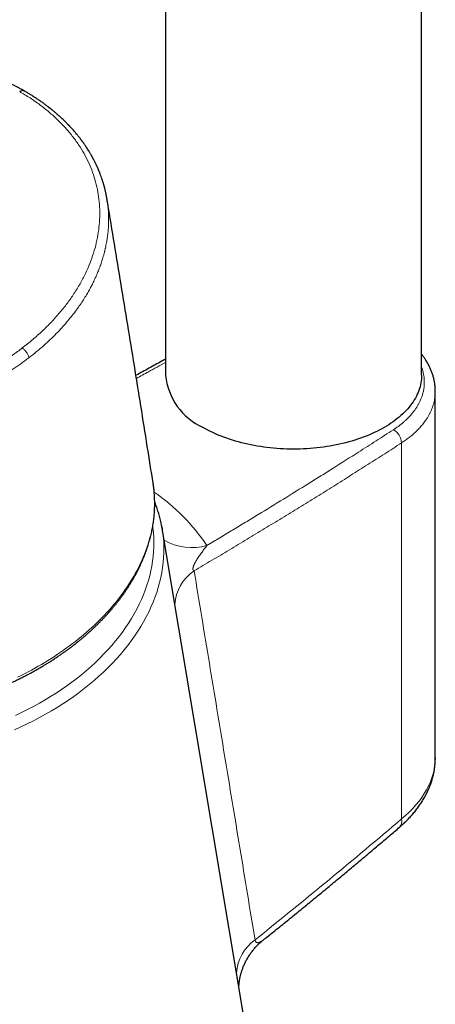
# Model space of a CAD drawing. Header units: millimetres. Extents: x 8 to 776, y 12 to 790.
# Tile 6 of 16: x 717 to 754, y 190 to 278. Entities that reach past the tile are written whole.
import ezdxf

# ---------------------------------------------------------------- set-up
doc = ezdxf.new("R2010")
doc.units = ezdxf.units.MM

msp = doc.modelspace()

# ---------------------------------------------------------------- linework, layer by layer
at = {"color": 7, "linetype": 'Continuous', "lineweight": 30}
for p, q in [((730.121, 367.202), (730.121, 246.354)), ((753.071, 246.354), (753.071, 367.202)), ((724.869, 262.149), (724.863, 262.182)), ((754.295, 244.921), (754.295, 244.919)), ((754.297, 212.093), (754.297, 244.919)), ((729.027, 236.571), (729.01, 236.682)), ((743.569, 150.509), (729.817, 232.632))]:
    msp.add_line(p, q, dxfattribs=at)
at = {"color": 8, "linetype": 'Continuous', "lineweight": 0}
msp.add_line((751.267, 240.286), (751.267, 206.626), dxfattribs=at)
at = {"color": 7, "linetype": 'Continuous', "lineweight": 30, "flags": 128}
for points in [[(753.071, 246.354), (753.067, 246.181), (753.055, 246.008), (753.035, 245.835), (753.008, 245.662), (752.973, 245.49), (752.929, 245.318), (752.879, 245.147), (752.82, 244.977), (752.754, 244.808), (752.68, 244.64), (752.598, 244.473), (752.509, 244.307), (752.412, 244.143), (752.309, 243.98), (752.197, 243.819), (752.079, 243.66), (751.953, 243.502), (751.82, 243.347), (751.68, 243.193), (751.533, 243.042), (751.38, 242.893), (751.219, 242.746), (751.053, 242.602), (750.879, 242.461), (750.699, 242.322), (750.513, 242.185), (750.321, 242.052), (750.123, 241.922), (749.919, 241.794), (749.71, 241.67), (749.495, 241.549), (749.274, 241.431), (749.048, 241.317), (748.817, 241.206), (748.581, 241.099), (748.341, 240.995), (748.095, 240.895), (747.845, 240.799), (747.591, 240.706), (747.333, 240.617), (747.071, 240.533), (746.805, 240.452), (746.536, 240.375), (746.263, 240.303), (745.987, 240.234), (745.708, 240.17), (745.426, 240.11), (745.142, 240.054), (744.855, 240.003), (744.566, 239.956), (744.274, 239.913), (743.981, 239.875), (743.687, 239.841), (743.391, 239.811), (743.093, 239.787), (742.795, 239.766), (742.496, 239.75), (742.196, 239.739), (741.896, 239.732), (741.596, 239.73), (741.295, 239.732), (740.995, 239.739), (740.695, 239.75), (740.396, 239.766), (740.098, 239.787), (739.801, 239.811), (739.505, 239.841), (739.21, 239.875), (738.917, 239.913), (738.626, 239.956), (738.337, 240.003), (738.05, 240.054), (737.765, 240.11), (737.483, 240.17), (737.204, 240.234), (736.928, 240.303), (736.656, 240.375), (736.386, 240.452), (736.12, 240.533), (735.858, 240.617), (735.6, 240.706), (735.346, 240.799), (735.096, 240.895), (734.851, 240.995), (734.61, 241.099), (734.374, 241.206), (734.143, 241.317), (733.917, 241.431), (733.697, 241.549), (733.482, 241.67)], [(729.799, 232.732), (729.814, 232.646), (729.832, 232.538)]]:
    msp.add_lwpolyline(points, dxfattribs=at)
at = {"color": 8, "linetype": 'Continuous', "lineweight": 0, "flags": 128}
for points in [[(722.049, 222.522), (722.303, 222.724), (722.554, 222.928), (722.801, 223.133), (723.044, 223.341), (723.283, 223.552), (723.517, 223.764), (723.748, 223.978), (723.974, 224.193), (724.196, 224.411), (724.414, 224.631), (724.627, 224.852), (724.836, 225.075), (725.04, 225.3), (725.24, 225.526), (725.435, 225.754), (725.626, 225.984), (725.812, 226.215), (725.993, 226.447), (726.169, 226.681), (726.341, 226.916), (726.508, 227.152), (726.67, 227.39), (726.827, 227.628), (726.98, 227.868), (727.127, 228.109), (727.27, 228.351), (727.407, 228.594), (727.539, 228.837), (727.667, 229.082), (727.789, 229.327), (727.906, 229.573), (728.018, 229.82), (728.125, 230.067), (728.226, 230.315), (728.323, 230.564), (728.414, 230.813), (728.5, 231.062), (728.58, 231.312), (728.655, 231.562), (728.725, 231.812), (728.79, 232.062), (728.849, 232.313), (728.903, 232.563), (728.952, 232.814), (728.995, 233.065), (729.033, 233.315), (729.065, 233.566), (729.092, 233.816), (729.114, 234.066), (729.13, 234.315), (729.141, 234.565), (729.146, 234.814), (729.146, 235.062), (729.14, 235.31), (729.129, 235.557), (729.113, 235.804), (729.091, 236.05), (729.064, 236.295), (729.032, 236.54), (729.027, 236.571)], [(716.683, 215.88), (717.229, 216.141), (717.767, 216.412), (718.296, 216.691), (718.816, 216.978), (719.327, 217.274), (719.828, 217.578), (720.319, 217.889), (720.799, 218.209), (721.268, 218.536), (721.727, 218.87), (722.174, 219.211), (722.609, 219.559), (723.032, 219.913), (723.443, 220.274), (723.842, 220.64), (724.227, 221.013), (724.599, 221.391), (724.958, 221.774), (725.304, 222.163), (725.635, 222.556), (725.952, 222.953), (726.255, 223.355), (726.544, 223.761), (726.818, 224.17), (727.076, 224.583), (727.32, 224.999), (727.549, 225.417), (727.762, 225.839), (727.959, 226.262), (728.141, 226.687), (728.307, 227.114), (728.457, 227.542), (728.591, 227.972), (728.709, 228.402), (728.811, 228.833), (728.896, 229.263), (728.966, 229.694), (729.018, 230.124), (729.055, 230.554), (729.075, 230.982), (729.078, 231.41), (729.065, 231.835), (729.035, 232.259), (728.99, 232.681), (728.973, 232.806)], [(729.832, 232.538), (729.879, 232.213), (729.926, 231.777), (729.957, 231.339), (729.97, 230.9), (729.967, 230.458), (729.946, 230.016), (729.909, 229.572), (729.854, 229.127), (729.783, 228.682), (729.694, 228.237), (729.589, 227.793), (729.467, 227.348), (729.329, 226.905), (729.174, 226.462), (729.002, 226.021), (728.815, 225.582), (728.61, 225.144), (728.39, 224.709), (728.154, 224.277), (727.902, 223.847), (727.635, 223.421), (727.352, 222.998), (727.054, 222.579), (726.741, 222.164), (726.413, 221.753), (726.071, 221.347), (725.714, 220.946), (725.343, 220.55), (724.959, 220.159), (724.561, 219.775), (724.149, 219.396), (723.725, 219.023), (723.287, 218.657), (722.838, 218.298), (722.376, 217.945), (721.902, 217.6), (721.417, 217.262), (720.921, 216.932), (720.414, 216.61), (719.897, 216.297), (719.369, 215.991), (718.832, 215.694), (718.285, 215.406), (717.73, 215.127), (717.165, 214.857), (716.593, 214.596)], [(716.86, 219.316), (717.175, 219.471), (717.488, 219.629), (717.797, 219.79), (718.103, 219.954), (718.407, 220.12), (718.707, 220.289), (719.004, 220.462), (719.298, 220.636), (719.589, 220.814), (719.876, 220.994), (720.16, 221.176), (720.441, 221.361), (720.718, 221.549), (720.992, 221.739), (721.261, 221.931), (721.528, 222.126), (721.79, 222.323), (722.049, 222.522)]]:
    msp.add_lwpolyline(points, dxfattribs=at)
at = {"color": 7, "linetype": 'Continuous', "lineweight": 30}
msp.add_arc((735.868, 246.93), 5.776, 185.7216, 245.59854, dxfattribs=at)
at = {"color": 8, "linetype": 'Continuous', "lineweight": 0}
for centre, radius, start, end in [((749.785, 240.199), 1.485, 3.36097, 59.09495), ((718.764, 220.897), 18.205, 34.11887, 55.37473), ((732.474, 235.942), 5.022, 240.40387, 285.73099), ((734.894, 225.572), 3.943, 124.1089, 176.46127), ((750.513, 206.416), 0.782, 316.56385, 15.52553), ((740.405, 192.588), 3.931, 125.16492, 176.40157)]:
    msp.add_arc(centre, radius, start, end, dxfattribs=at)
for centre, major_axis, ratio, start_param, end_param in [((742.547, 211.1), (11.695, 1.741), 0.653548, 5.451715, 6.186203), ((380.18, 396.428), (496.242, 91.846), 0.666186, 5.38765, 5.426017)]:
    msp.add_ellipse(centre, major_axis=major_axis, ratio=ratio, start_param=start_param, end_param=end_param, dxfattribs=at)
at = {"color": 7, "linetype": 'Continuous', "lineweight": 30}
for points, knots in [([(717.476, 271.79), (717.424, 271.82), (717.323, 271.878), (717.173, 271.962), (717.027, 272.042), (716.881, 272.121), (716.732, 272.2), (716.584, 272.277), (716.435, 272.353), (716.282, 272.43), (716.119, 272.511), (715.942, 272.596), (715.766, 272.679), (715.591, 272.76), (715.419, 272.838), (715.239, 272.918), (715.049, 273), (714.849, 273.084), (714.641, 273.17), (714.451, 273.246), (714.287, 273.31), (714.156, 273.361), (714.038, 273.406), (713.933, 273.445), (713.846, 273.477), (713.774, 273.504), (713.717, 273.524), (713.672, 273.541), (713.639, 273.552), (713.615, 273.561), (713.597, 273.568), (713.583, 273.573), (713.57, 273.577), (713.554, 273.583), (713.524, 273.593), (713.481, 273.609), (713.426, 273.628), (713.365, 273.649), (713.279, 273.679), (713.165, 273.718), (713.018, 273.767), (712.859, 273.819), (712.654, 273.884), (712.411, 273.96), (712.137, 274.042), (711.876, 274.117), (711.612, 274.191), (711.339, 274.264), (711.046, 274.339), (710.743, 274.414), (710.429, 274.487), (710.103, 274.56), (709.747, 274.635), (709.362, 274.711), (708.951, 274.786), (708.539, 274.856), (708.131, 274.92), (707.728, 274.978), (707.331, 275.029), (706.951, 275.074), (706.587, 275.113), (706.241, 275.146), (705.901, 275.175), (705.566, 275.2), (705.233, 275.221), (704.873, 275.241), (704.477, 275.258), (704.043, 275.272), (703.594, 275.28), (703.128, 275.282), (702.649, 275.278), (702.157, 275.266), (701.652, 275.248), (701.131, 275.22), (700.626, 275.187), (700.139, 275.147), (699.672, 275.103), (699.196, 275.052), (698.71, 274.993), (698.215, 274.926), (697.712, 274.851), (697.194, 274.766), (696.67, 274.672), (696.147, 274.571), (695.643, 274.465), (695.157, 274.356), (694.702, 274.248), (694.279, 274.142), (693.885, 274.038), (693.506, 273.934), (693.142, 273.829), (692.793, 273.725), (692.458, 273.622), (692.128, 273.517), (691.804, 273.41), (691.486, 273.302), (691.186, 273.197), (690.902, 273.095), (690.649, 273.001), (690.414, 272.912), (690.188, 272.825), (689.949, 272.731), (689.696, 272.629), (689.431, 272.521), (689.155, 272.405), (688.868, 272.281), (688.57, 272.149), (688.257, 272.008), (687.932, 271.856), (687.592, 271.693), (687.243, 271.52), (686.888, 271.339), (686.534, 271.154), (686.188, 270.966), (685.816, 270.758), (685.422, 270.53), (685.006, 270.281), (684.674, 270.074), (684.419, 269.912), (684.238, 269.793), (684.059, 269.676), (683.886, 269.559), (683.709, 269.438), (683.531, 269.315), (683.354, 269.19), (683.193, 269.074), (683.063, 268.98), (682.961, 268.904), (682.881, 268.844), (682.797, 268.782), (682.703, 268.711), (682.636, 268.66), (682.6, 268.632)], [0, 0, 0, 0, 0.005587, 0.010828, 0.015904, 0.02102, 0.026175, 0.03137, 0.036305, 0.041443, 0.046965, 0.052869, 0.059156, 0.064541, 0.070178, 0.076067, 0.082208, 0.0886, 0.095243, 0.102102, 0.106614, 0.110709, 0.114385, 0.117643, 0.120482, 0.12253, 0.124287, 0.125755, 0.126628, 0.127352, 0.127928, 0.128355, 0.128643, 0.129096, 0.129857, 0.131355, 0.133061, 0.134919, 0.136928, 0.140889, 0.14533, 0.150243, 0.155235, 0.163797, 0.171909, 0.179572, 0.186789, 0.194991, 0.203405, 0.212087, 0.221037, 0.230257, 0.239749, 0.251002, 0.262531, 0.27391, 0.285085, 0.296048, 0.306794, 0.317318, 0.326766, 0.336021, 0.34508, 0.35394, 0.362634, 0.371502, 0.382488, 0.393858, 0.405617, 0.417768, 0.430315, 0.443026, 0.45613, 0.469631, 0.483537, 0.495341, 0.507427, 0.519769, 0.532365, 0.545218, 0.558326, 0.571542, 0.585689, 0.599394, 0.612661, 0.62549, 0.637883, 0.648772, 0.659302, 0.669473, 0.679286, 0.688741, 0.697838, 0.706577, 0.715776, 0.724541, 0.732871, 0.740767, 0.748228, 0.754181, 0.760554, 0.767346, 0.774557, 0.782186, 0.790086, 0.798388, 0.807094, 0.816202, 0.825912, 0.836042, 0.846593, 0.857537, 0.868465, 0.87925, 0.889893, 0.903591, 0.917052, 0.930281, 0.936438, 0.942543, 0.948597, 0.95457, 0.960261, 0.966933, 0.973112, 0.978796, 0.983985, 0.986993, 0.989804, 0.992661, 0.996054, 1, 1, 1, 1]), ([(724.871, 262.151), (724.867, 262.177), (724.857, 262.233), (724.842, 262.318), (724.825, 262.409), (724.806, 262.505), (724.785, 262.606), (724.763, 262.711), (724.739, 262.818), (724.714, 262.923), (724.691, 263.021), (724.668, 263.109), (724.648, 263.187), (724.629, 263.258), (724.61, 263.326), (724.591, 263.393), (724.572, 263.461), (724.551, 263.533), (724.527, 263.612), (724.499, 263.701), (724.468, 263.798), (724.42, 263.945), (724.353, 264.139), (724.284, 264.322), (724.235, 264.45), (724.208, 264.518), (724.184, 264.578), (724.162, 264.63), (724.144, 264.674), (724.128, 264.712), (724.112, 264.751), (724.093, 264.794), (724.071, 264.846), (724.045, 264.906), (724.015, 264.972), (723.983, 265.043), (723.95, 265.117), (723.912, 265.197), (723.871, 265.283), (723.826, 265.375), (723.78, 265.467), (723.735, 265.556), (723.694, 265.635), (723.659, 265.701), (723.631, 265.753), (723.607, 265.798), (723.586, 265.837), (723.565, 265.876), (723.538, 265.924), (723.505, 265.984), (723.464, 266.055), (723.418, 266.135), (723.368, 266.221), (723.316, 266.308), (723.25, 266.417), (723.168, 266.547), (723.072, 266.697), (722.975, 266.842), (722.895, 266.96), (722.833, 267.049), (722.787, 267.114), (722.744, 267.174), (722.705, 267.228), (722.671, 267.274), (722.641, 267.315), (722.611, 267.356), (722.576, 267.403), (722.534, 267.459), (722.485, 267.523), (722.429, 267.595), (722.367, 267.675), (722.299, 267.76), (722.227, 267.849), (722.141, 267.953), (722.041, 268.072), (721.924, 268.207), (721.827, 268.318), (721.751, 268.402), (721.702, 268.456), (721.658, 268.504), (721.62, 268.545), (721.588, 268.579), (721.562, 268.606), (721.542, 268.629), (721.522, 268.649), (721.501, 268.671), (721.476, 268.698), (721.447, 268.729), (721.413, 268.764), (721.368, 268.809), (721.314, 268.865), (721.25, 268.93), (721.183, 268.996), (721.059, 269.119), (720.873, 269.296), (720.631, 269.519), (720.395, 269.728), (720.217, 269.879), (720.094, 269.981), (720.025, 270.038), (719.957, 270.094), (719.894, 270.144), (719.838, 270.189), (719.791, 270.226), (719.753, 270.256), (719.72, 270.282), (719.686, 270.308), (719.643, 270.342), (719.586, 270.386), (719.513, 270.442), (719.429, 270.505), (719.334, 270.576), (719.228, 270.653), (719.113, 270.737), (718.987, 270.826), (718.85, 270.922), (718.704, 271.022), (718.54, 271.132), (718.359, 271.251), (718.159, 271.379), (717.945, 271.512), (717.716, 271.65), (717.557, 271.743), (717.476, 271.79)], [0, 0, 0, 0, 0.006453, 0.013492, 0.021119, 0.029336, 0.038145, 0.047548, 0.057087, 0.066751, 0.075525, 0.08341, 0.090404, 0.096508, 0.102563, 0.108543, 0.114484, 0.120778, 0.12788, 0.135791, 0.144515, 0.153763, 0.174894, 0.196585, 0.203415, 0.209613, 0.215086, 0.219834, 0.223855, 0.22715, 0.230394, 0.234393, 0.239149, 0.244662, 0.250814, 0.257579, 0.264379, 0.271136, 0.279827, 0.288445, 0.296989, 0.305458, 0.313592, 0.319233, 0.324184, 0.328444, 0.332015, 0.335082, 0.339756, 0.345501, 0.352318, 0.360201, 0.368571, 0.376958, 0.385361, 0.400105, 0.414896, 0.429436, 0.443011, 0.449726, 0.456168, 0.462336, 0.467865, 0.472475, 0.476167, 0.480119, 0.484887, 0.49054, 0.497077, 0.504497, 0.512645, 0.521473, 0.530709, 0.540351, 0.553836, 0.568044, 0.582974, 0.589037, 0.594927, 0.600086, 0.6045, 0.60817, 0.611094, 0.613434, 0.615354, 0.617739, 0.620611, 0.62397, 0.627816, 0.63215, 0.638905, 0.64619, 0.653486, 0.660793, 0.686973, 0.71329, 0.73679, 0.759397, 0.766317, 0.773148, 0.779887, 0.78609, 0.791442, 0.795943, 0.799592, 0.802422, 0.805428, 0.809075, 0.814818, 0.821659, 0.829597, 0.838383, 0.848115, 0.858677, 0.870068, 0.882285, 0.895327, 0.909192, 0.925389, 0.942575, 0.960742, 0.979887, 1, 1, 1, 1]), ([(729.01, 236.682), (728.837, 237.778), (728.472, 240.085), (727.911, 243.6), (727.327, 247.228), (726.738, 250.854), (726.144, 254.481), (725.545, 258.106), (725.12, 260.662), (724.894, 262.01), (724.871, 262.15)], [0, 0, 0, 0, 0.129092, 0.271498, 0.413905, 0.556312, 0.698719, 0.841127, 0.983535, 1, 1, 1, 1]), ([(730.121, 247.78), (730.005, 247.718), (729.508, 247.449), (728.633, 246.971), (727.865, 246.551), (727.479, 246.337), (727.47, 246.332)], [0, 0, 0, 0, 0.130459, 0.560293, 0.989895, 1, 1, 1, 1]), ([(754.296, 244.921), (754.296, 244.956), (754.296, 245.041), (754.29, 245.177), (754.28, 245.329), (754.264, 245.48), (754.244, 245.631), (754.219, 245.78), (754.189, 245.93), (754.155, 246.079), (754.115, 246.229), (754.071, 246.378), (754.021, 246.527), (753.967, 246.675), (753.908, 246.822), (753.845, 246.968), (753.776, 247.114), (753.703, 247.258), (753.625, 247.401), (753.542, 247.543), (753.455, 247.684), (753.363, 247.824), (753.267, 247.962), (753.17, 248.094), (753.102, 248.18), (753.071, 248.22)], [0, 0, 0, 0, 0.02959, 0.073314, 0.116931, 0.160407, 0.203712, 0.246737, 0.290181, 0.333977, 0.377849, 0.421836, 0.465977, 0.510391, 0.554257, 0.598912, 0.643747, 0.688636, 0.733411, 0.777851, 0.823194, 0.868463, 0.913809, 0.959258, 1, 1, 1, 1]), ([(721.984, 222.26), (722.027, 222.294), (722.151, 222.391), (722.354, 222.554), (722.591, 222.748), (722.825, 222.945), (723.055, 223.144), (723.281, 223.345), (723.504, 223.547), (723.723, 223.752), (723.938, 223.958), (724.149, 224.166), (724.357, 224.376), (724.56, 224.587), (724.76, 224.8), (724.956, 225.014), (725.147, 225.23), (725.335, 225.448), (725.518, 225.667), (725.698, 225.888), (725.873, 226.109), (726.043, 226.333), (726.21, 226.557), (726.372, 226.783), (726.53, 227.01), (726.684, 227.238), (726.833, 227.467), (726.978, 227.697), (727.118, 227.928), (727.254, 228.16), (727.385, 228.393), (727.512, 228.627), (727.634, 228.862), (727.752, 229.097), (727.865, 229.334), (727.973, 229.571), (728.077, 229.808), (728.176, 230.046), (728.27, 230.285), (728.36, 230.524), (728.445, 230.763), (728.525, 231.003), (728.6, 231.243), (728.67, 231.483), (728.736, 231.724), (728.797, 231.964), (728.853, 232.205), (728.905, 232.446), (728.951, 232.687), (728.993, 232.928), (729.03, 233.169), (729.062, 233.409), (729.089, 233.65), (729.111, 233.89), (729.129, 234.13), (729.141, 234.37), (729.149, 234.609), (729.152, 234.848), (729.15, 235.087), (729.143, 235.324), (729.132, 235.562), (729.115, 235.799), (729.094, 236.035), (729.068, 236.27), (729.046, 236.448), (729.03, 236.547), (729.027, 236.568)], [0, 0, 0, 0, 0.008487, 0.024523, 0.040561, 0.056598, 0.072635, 0.088672, 0.104708, 0.120744, 0.136779, 0.152813, 0.168846, 0.184878, 0.200908, 0.216937, 0.232964, 0.24899, 0.265012, 0.281033, 0.29705, 0.313065, 0.329077, 0.345085, 0.361089, 0.377089, 0.393085, 0.409076, 0.425062, 0.441043, 0.457019, 0.472988, 0.488952, 0.504909, 0.520859, 0.536803, 0.552739, 0.568668, 0.584589, 0.600502, 0.616407, 0.632304, 0.648192, 0.664072, 0.679943, 0.695806, 0.71166, 0.727506, 0.743343, 0.759171, 0.774992, 0.790804, 0.806609, 0.822406, 0.838195, 0.853978, 0.869755, 0.885525, 0.90129, 0.91705, 0.932805, 0.948556, 0.964305, 0.98005, 0.995793, 1, 1, 1, 1]), ([(729.798, 232.736), (729.788, 232.795), (729.763, 232.933), (729.719, 233.148), (729.667, 233.38), (729.61, 233.612), (729.548, 233.842), (729.481, 234.071), (729.41, 234.299), (729.334, 234.526), (729.253, 234.752), (729.192, 234.916), (729.156, 235.005), (729.15, 235.02)], [0, 0, 0, 0, 0.076892, 0.17725, 0.277612, 0.377983, 0.478367, 0.578769, 0.679193, 0.779643, 0.880123, 0.980638, 1, 1, 1, 1]), ([(681.484, 224.39), (681.484, 224.39), (681.526, 224.319), (681.613, 224.179), (681.746, 223.971), (681.885, 223.764), (682.027, 223.559), (682.174, 223.356), (682.326, 223.155), (682.481, 222.956), (682.641, 222.758), (682.806, 222.563), (682.975, 222.369), (683.148, 222.177), (683.325, 221.988), (683.506, 221.801), (683.692, 221.615), (683.881, 221.432), (684.075, 221.251), (684.273, 221.073), (684.475, 220.897), (684.68, 220.723), (684.89, 220.551), (685.103, 220.382), (685.321, 220.215), (685.542, 220.051), (685.767, 219.889), (685.995, 219.73), (686.227, 219.573), (686.463, 219.419), (686.702, 219.268), (686.945, 219.119), (687.191, 218.973), (687.441, 218.83), (687.694, 218.69), (687.95, 218.552), (688.21, 218.417), (688.472, 218.285), (688.738, 218.156), (689.007, 218.029), (689.279, 217.906), (689.554, 217.785), (689.832, 217.668), (690.112, 217.553), (690.396, 217.442), (690.682, 217.333), (690.971, 217.227), (691.262, 217.125), (691.557, 217.026), (691.853, 216.929), (692.152, 216.836), (692.454, 216.746), (692.757, 216.659), (693.063, 216.575), (693.372, 216.495), (693.682, 216.417), (693.995, 216.343), (694.309, 216.272), (694.626, 216.204), (694.944, 216.14), (695.264, 216.079), (695.586, 216.021), (695.91, 215.966), (696.235, 215.915), (696.562, 215.866), (696.891, 215.822), (697.221, 215.78), (697.552, 215.742), (697.885, 215.707), (698.219, 215.675), (698.554, 215.647), (698.89, 215.622), (699.227, 215.6), (699.566, 215.582), (699.905, 215.567), (700.245, 215.556), (700.586, 215.547), (700.928, 215.543), (701.271, 215.541), (701.614, 215.543), (701.957, 215.548), (702.301, 215.556), (702.646, 215.568), (702.991, 215.583), (703.336, 215.602), (703.681, 215.624), (704.026, 215.649), (704.372, 215.678), (704.718, 215.709), (705.063, 215.744), (705.408, 215.783), (705.754, 215.825), (706.099, 215.87), (706.443, 215.918), (706.787, 215.969), (707.131, 216.024), (707.474, 216.082), (707.817, 216.144), (708.159, 216.208), (708.5, 216.276), (708.841, 216.347), (709.18, 216.421), (709.519, 216.498), (709.857, 216.579), (710.194, 216.662), (710.529, 216.749), (710.864, 216.839), (711.197, 216.932), (711.529, 217.027), (711.859, 217.127), (712.188, 217.229), (712.516, 217.334), (712.842, 217.442), (713.166, 217.553), (713.489, 217.667), (713.81, 217.784), (714.129, 217.904), (714.446, 218.026), (714.761, 218.152), (715.075, 218.281), (715.386, 218.412), (715.695, 218.546), (716.002, 218.683), (716.306, 218.822), (716.609, 218.965), (716.909, 219.11), (717.206, 219.258), (717.502, 219.408), (717.794, 219.561), (718.084, 219.716), (718.371, 219.874), (718.656, 220.035), (718.938, 220.198), (719.217, 220.364), (719.493, 220.532), (719.766, 220.702), (720.037, 220.875), (720.304, 221.05), (720.568, 221.227), (720.829, 221.407), (721.087, 221.589), (721.341, 221.773), (721.593, 221.96), (721.807, 222.122), (721.936, 222.223), (721.984, 222.26)], [0, 0, 0, 0, 0.000029, 0.007014, 0.014002, 0.020995, 0.027991, 0.03499, 0.041994, 0.049001, 0.056012, 0.063027, 0.070045, 0.077066, 0.084091, 0.09112, 0.098151, 0.105186, 0.112223, 0.119264, 0.126307, 0.133353, 0.140402, 0.147453, 0.154506, 0.161561, 0.168618, 0.175677, 0.182738, 0.1898, 0.196864, 0.20393, 0.210996, 0.218064, 0.225133, 0.232202, 0.239273, 0.246345, 0.253417, 0.260489, 0.267563, 0.274636, 0.28171, 0.288785, 0.295859, 0.302934, 0.310009, 0.317084, 0.32416, 0.331235, 0.33831, 0.345385, 0.35246, 0.359535, 0.366609, 0.373684, 0.380758, 0.387832, 0.394906, 0.401979, 0.409053, 0.416126, 0.423198, 0.430271, 0.437343, 0.444415, 0.451486, 0.458558, 0.465629, 0.472699, 0.47977, 0.48684, 0.49391, 0.500979, 0.508048, 0.515117, 0.522186, 0.529255, 0.536323, 0.543391, 0.550459, 0.557527, 0.564594, 0.571661, 0.578729, 0.585796, 0.592862, 0.599929, 0.606996, 0.614062, 0.621129, 0.628195, 0.635261, 0.642327, 0.649394, 0.65646, 0.663526, 0.670592, 0.677658, 0.684725, 0.691791, 0.698857, 0.705924, 0.71299, 0.720057, 0.727124, 0.734191, 0.741258, 0.748325, 0.755392, 0.76246, 0.769528, 0.776596, 0.783664, 0.790732, 0.797801, 0.80487, 0.811939, 0.819009, 0.826079, 0.833149, 0.840219, 0.84729, 0.854361, 0.861432, 0.868504, 0.875576, 0.882648, 0.889721, 0.896794, 0.903867, 0.910941, 0.918015, 0.925089, 0.932163, 0.939238, 0.946313, 0.953389, 0.960464, 0.96754, 0.974616, 0.981692, 0.988769, 0.995845, 1, 1, 1, 1]), ([(751.081, 205.879), (751.112, 205.905), (751.199, 205.979), (751.338, 206.104), (751.499, 206.252), (751.656, 206.403), (751.809, 206.555), (751.958, 206.71), (752.103, 206.867), (752.244, 207.026), (752.381, 207.187), (752.513, 207.35), (752.641, 207.514), (752.765, 207.68), (752.884, 207.848), (752.999, 208.017), (753.109, 208.187), (753.214, 208.359), (753.315, 208.531), (753.41, 208.705), (753.501, 208.88), (753.588, 209.056), (753.669, 209.233), (753.745, 209.411), (753.817, 209.589), (753.883, 209.767), (753.945, 209.946), (754.002, 210.126), (754.053, 210.306), (754.1, 210.486), (754.142, 210.666), (754.179, 210.846), (754.21, 211.026), (754.237, 211.206), (754.259, 211.386), (754.276, 211.566), (754.288, 211.745), (754.295, 211.92), (754.296, 212.036), (754.296, 212.092)], [0, 0, 0, 0, 0.015621, 0.044014, 0.072405, 0.100779, 0.129133, 0.157462, 0.185761, 0.214027, 0.242254, 0.270437, 0.298571, 0.326652, 0.354674, 0.382631, 0.41052, 0.438335, 0.466073, 0.493728, 0.521297, 0.548776, 0.576163, 0.603455, 0.63065, 0.657747, 0.684744, 0.711643, 0.738443, 0.765145, 0.791751, 0.818263, 0.844684, 0.871018, 0.897268, 0.923438, 0.949534, 0.97556, 1, 1, 1, 1]), ([(738.864, 195.772), (739.089, 195.952), (739.675, 196.422), (740.62, 197.185), (741.7, 198.061), (742.777, 198.938), (743.849, 199.818), (744.919, 200.7), (745.984, 201.583), (747.046, 202.469), (748.105, 203.356), (749.16, 204.246), (750.152, 205.086), (750.791, 205.631), (751.081, 205.879)], [0, 0, 0, 0, 0.054012, 0.141358, 0.228703, 0.316049, 0.403394, 0.490738, 0.578083, 0.665426, 0.75277, 0.840113, 0.927455, 1, 1, 1, 1]), ([(736.694, 191.563), (736.694, 191.578), (736.696, 191.614), (736.699, 191.676), (736.704, 191.747), (736.71, 191.823), (736.718, 191.905), (736.728, 191.993), (736.74, 192.086), (736.755, 192.181), (736.772, 192.281), (736.792, 192.389), (736.816, 192.505), (736.845, 192.628), (736.878, 192.756), (736.916, 192.889), (736.959, 193.027), (737.008, 193.169), (737.061, 193.314), (737.12, 193.461), (737.185, 193.61), (737.255, 193.759), (737.33, 193.908), (737.41, 194.056), (737.495, 194.203), (737.585, 194.348), (737.679, 194.491), (737.778, 194.632), (737.881, 194.77), (737.989, 194.905), (738.1, 195.037), (738.215, 195.166), (738.334, 195.291), (738.456, 195.413), (738.582, 195.531), (738.712, 195.645), (738.806, 195.724), (738.858, 195.765), (738.864, 195.77)], [0, 0, 0, 0, 0.0139686, 0.0325796, 0.0516136, 0.0711581, 0.0913002, 0.1121258, 0.1337173, 0.1556517, 0.1772421, 0.2015725, 0.2269517, 0.2533817, 0.2808467, 0.309304, 0.3386853, 0.3689005, 0.3998451, 0.4314075, 0.4634772, 0.495951, 0.5287371, 0.5617571, 0.5949461, 0.6282517, 0.6616324, 0.6950558, 0.728497, 0.7619367, 0.7953605, 0.8287576, 0.8621196, 0.8954405, 0.9287159, 0.9619423, 0.9951175, 1, 1, 1, 1])]:
    msp.add_open_spline(points, degree=3, knots=knots, dxfattribs=at)
at = {"color": 8, "linetype": 'Continuous', "lineweight": 0}
for points, knots in [([(717.051, 271.743), (717.067, 271.753), (717.099, 271.771), (717.148, 271.793), (717.197, 271.81), (717.245, 271.822), (717.291, 271.829), (717.335, 271.83), (717.378, 271.826), (717.418, 271.816), (717.451, 271.804), (717.469, 271.794), (717.475, 271.79)], [0, 0, 0, 0, 0.102963, 0.206641, 0.312578, 0.419294, 0.522256, 0.625932, 0.731855, 0.838554, 0.9417, 1, 1, 1, 1]), ([(717.289, 248.788), (717.602, 249.035), (718.228, 249.53), (719.094, 250.308), (719.9, 251.108), (720.642, 251.933), (721.319, 252.78), (721.931, 253.65), (722.475, 254.54), (722.95, 255.446), (723.351, 256.36), (723.678, 257.281), (723.931, 258.205), (724.11, 259.129), (724.213, 260.052), (724.24, 260.97), (724.192, 261.877), (724.069, 262.771), (723.872, 263.651), (723.599, 264.516), (723.251, 265.364), (722.831, 266.191), (722.34, 266.992), (721.78, 267.765), (721.154, 268.509), (720.46, 269.224), (719.7, 269.909), (718.876, 270.559), (717.998, 271.176), (717.366, 271.554), (717.051, 271.743)], [0, 0, 0, 0, 0.035937, 0.071692, 0.107333, 0.142925, 0.178534, 0.214226, 0.250064, 0.285938, 0.321715, 0.357428, 0.393108, 0.428786, 0.464495, 0.500265, 0.53597, 0.571541, 0.60709, 0.642744, 0.67859, 0.714476, 0.750225, 0.785801, 0.821361, 0.856991, 0.892762, 0.928587, 0.964364, 1, 1, 1, 1]), ([(717.876, 247.91), (718.11, 248.094), (718.569, 248.453), (719.207, 249.001), (719.793, 249.539), (720.328, 250.065), (720.814, 250.578), (721.255, 251.075), (721.665, 251.568), (722.044, 252.057), (722.391, 252.538), (722.697, 252.993), (722.966, 253.42), (723.149, 253.731), (723.266, 253.939), (723.334, 254.062), (723.411, 254.204), (723.496, 254.366), (723.589, 254.549), (723.689, 254.751), (723.811, 255.009), (723.953, 255.327), (724.114, 255.714), (724.275, 256.142), (724.435, 256.61), (724.541, 256.967), (724.603, 257.197), (724.627, 257.288), (724.65, 257.379), (724.673, 257.469), (724.694, 257.559), (724.715, 257.648), (724.765, 257.869), (724.831, 258.199), (724.903, 258.637), (724.968, 259.151), (725.016, 259.749), (725.025, 260.242), (725.021, 260.533), (725.018, 260.635), (725.015, 260.74), (725.01, 260.848), (725.004, 260.96), (724.997, 261.075), (724.983, 261.266), (724.957, 261.541), (724.918, 261.861), (724.883, 262.065), (724.869, 262.149)], [0, 0, 0, 0, 0.045819, 0.089816, 0.131993, 0.172349, 0.210884, 0.247598, 0.282491, 0.318769, 0.352845, 0.384717, 0.414385, 0.441851, 0.448881, 0.457248, 0.466952, 0.477994, 0.490372, 0.504088, 0.519141, 0.542461, 0.568402, 0.596963, 0.628145, 0.661948, 0.668006, 0.674038, 0.680044, 0.686025, 0.691979, 0.697907, 0.70381, 0.735808, 0.763715, 0.790996, 0.838154, 0.883317, 0.889951, 0.896813, 0.903904, 0.911222, 0.918769, 0.926545, 0.934549, 0.957737, 0.982651, 1, 1, 1, 1]), ([(704.501, 243.065), (704.903, 243.156), (705.705, 243.339), (706.887, 243.663), (708.051, 244.022), (709.193, 244.419), (710.314, 244.853), (711.413, 245.321), (712.485, 245.824), (713.524, 246.358), (714.527, 246.923), (715.491, 247.516), (716.417, 248.135), (716.998, 248.57), (717.289, 248.788)], [0, 0, 0, 0, 0.08363, 0.166844, 0.249845, 0.332833, 0.416012, 0.499581, 0.583323, 0.666902, 0.750342, 0.833661, 0.916875, 1, 1, 1, 1]), ([(717.289, 248.788), (717.321, 248.763), (717.388, 248.713), (717.489, 248.618), (717.586, 248.508), (717.676, 248.386), (717.753, 248.259), (717.812, 248.134), (717.855, 248.016), (717.869, 247.945), (717.876, 247.91)], [0, 0, 0, 0, 0.117697, 0.241313, 0.369248, 0.499502, 0.629835, 0.757993, 0.881934, 1, 1, 1, 1]), ([(704.732, 241.995), (705.059, 242.071), (705.701, 242.22), (706.635, 242.469), (707.522, 242.728), (708.362, 242.996), (709.15, 243.268), (709.889, 243.54), (710.578, 243.811), (711.223, 244.08), (711.834, 244.347), (712.435, 244.624), (713.05, 244.921), (713.692, 245.249), (714.359, 245.609), (715.044, 246.001), (715.742, 246.425), (716.45, 246.883), (717.169, 247.379), (717.637, 247.73), (717.876, 247.91)], [0, 0, 0, 0, 0.066345, 0.130085, 0.191218, 0.249747, 0.305669, 0.358056, 0.407931, 0.455292, 0.50014, 0.544219, 0.591302, 0.641387, 0.694476, 0.750568, 0.808581, 0.86949, 0.933297, 1, 1, 1, 1]), ([(730.121, 247.489), (729.612, 247.214), (728.739, 246.741), (727.874, 246.263), (727.513, 246.063)], [0, 0, 0, 0, 0.582866, 1, 1, 1, 1]), ([(750.547, 241.473), (750.632, 241.529), (750.802, 241.641), (751.044, 241.816), (751.269, 241.992), (751.478, 242.168), (751.672, 242.343), (751.85, 242.516), (752.014, 242.689), (752.165, 242.858), (752.328, 243.057), (752.487, 243.271), (752.639, 243.499), (752.767, 243.715), (752.883, 243.933), (752.992, 244.17), (753.091, 244.425), (753.177, 244.7), (753.236, 244.95), (753.274, 245.173), (753.298, 245.38), (753.312, 245.599), (753.312, 245.827), (753.298, 246.056), (753.269, 246.301), (753.219, 246.561), (753.153, 246.817), (753.096, 246.978), (753.071, 247.049)], [0, 0, 0, 0, 0.037862, 0.075737, 0.1136, 0.148562, 0.183535, 0.218497, 0.250523, 0.282556, 0.314581, 0.36112, 0.399183, 0.437271, 0.475358, 0.513421, 0.559884, 0.60637, 0.652833, 0.685663, 0.718492, 0.75657, 0.794672, 0.832775, 0.870852, 0.917332, 0.963833, 1, 1, 1, 1]), ([(754.295, 244.919), (754.295, 244.869), (754.295, 244.74), (754.28, 244.535), (754.252, 244.304), (754.211, 244.075), (754.157, 243.846), (754.09, 243.617), (754.009, 243.39), (753.915, 243.162), (753.807, 242.935), (753.685, 242.708), (753.55, 242.484), (753.412, 242.278), (753.273, 242.089), (753.141, 241.921), (753.004, 241.758), (752.862, 241.601), (752.714, 241.446), (752.564, 241.299), (752.413, 241.159), (752.262, 241.025), (752.106, 240.894), (751.946, 240.766), (751.782, 240.641), (751.616, 240.52), (751.444, 240.402), (751.326, 240.324), (751.267, 240.286)], [0, 0, 0, 0, 0.02928, 0.076103, 0.12101, 0.165966, 0.211503, 0.257041, 0.302784, 0.348527, 0.395149, 0.441771, 0.488613, 0.535456, 0.572738, 0.610049, 0.645005, 0.679962, 0.71501, 0.750059, 0.781684, 0.813309, 0.845003, 0.876697, 0.907491, 0.938285, 0.969143, 1, 1, 1, 1]), ([(733.836, 231.108), (734.22, 231.338), (734.989, 231.798), (736.137, 232.489), (737.282, 233.18), (738.804, 234.104), (740.697, 235.262), (742.578, 236.424), (744.075, 237.357), (745.567, 238.292), (747.206, 239.329), (748.989, 240.467), (750.028, 241.137), (750.547, 241.473)], [0, 0, 0, 0, 0.067394, 0.134789, 0.202185, 0.269577, 0.404403, 0.539228, 0.60665, 0.674068, 0.80893, 0.904465, 1, 1, 1, 1]), ([(751.267, 240.286), (750.765, 239.962), (749.761, 239.315), (748.245, 238.349), (746.723, 237.386), (745.193, 236.426), (743.655, 235.469), (742.11, 234.515), (740.558, 233.563), (738.997, 232.614), (737.43, 231.667), (735.855, 230.722), (734.273, 229.779), (733.213, 229.151), (732.683, 228.837)], [0, 0, 0, 0, 0.083295, 0.16659, 0.249884, 0.333194, 0.416505, 0.499814, 0.583171, 0.666527, 0.749883, 0.833255, 0.916628, 1, 1, 1, 1]), ([(733.836, 231.108), (733.799, 231.062), (733.727, 230.97), (733.617, 230.825), (733.505, 230.676), (733.392, 230.522), (733.277, 230.362), (733.161, 230.197), (733.046, 230.026), (732.938, 229.859), (732.855, 229.722), (732.796, 229.618), (732.752, 229.538), (732.71, 229.456), (732.669, 229.37), (732.638, 229.294), (732.615, 229.23), (732.6, 229.182), (732.587, 229.132), (732.579, 229.087), (732.575, 229.044), (732.575, 229.007), (732.578, 228.974), (732.585, 228.945), (732.594, 228.92), (732.608, 228.894), (732.629, 228.871), (732.654, 228.85), (732.673, 228.841), (732.683, 228.837)], [0, 0, 0, 0, 0.075448, 0.150952, 0.226622, 0.302346, 0.378772, 0.455265, 0.532016, 0.608889, 0.670597, 0.701533, 0.732505, 0.763359, 0.794304, 0.825764, 0.841664, 0.857648, 0.872697, 0.887961, 0.899749, 0.911828, 0.921787, 0.932036, 0.941995, 0.952196, 0.967846, 0.983916, 1, 1, 1, 1]), ([(732.683, 228.837), (733.138, 226.08), (734.05, 220.568), (735.415, 212.306), (736.778, 204.05), (737.686, 198.551), (738.14, 195.802)], [0, 0, 0, 0, 0.25, 0.499999, 0.75, 1, 1, 1, 1]), ([(738.14, 195.802), (738.143, 195.787), (738.149, 195.758), (738.161, 195.719), (738.175, 195.683), (738.191, 195.652), (738.21, 195.626), (738.237, 195.596), (738.275, 195.568), (738.326, 195.55), (738.379, 195.543), (738.432, 195.547), (738.482, 195.557), (738.546, 195.576), (738.625, 195.611), (738.72, 195.666), (738.8, 195.72), (738.847, 195.758), (738.863, 195.772)], [0, 0, 0, 0, 0.030899, 0.061801, 0.093815, 0.125836, 0.158493, 0.191156, 0.259159, 0.327229, 0.397961, 0.468721, 0.527509, 0.586303, 0.703655, 0.821135, 0.938567, 1, 1, 1, 1])]:
    msp.add_open_spline(points, degree=3, knots=knots, dxfattribs=at)

doc.saveas('drawing.dxf')
